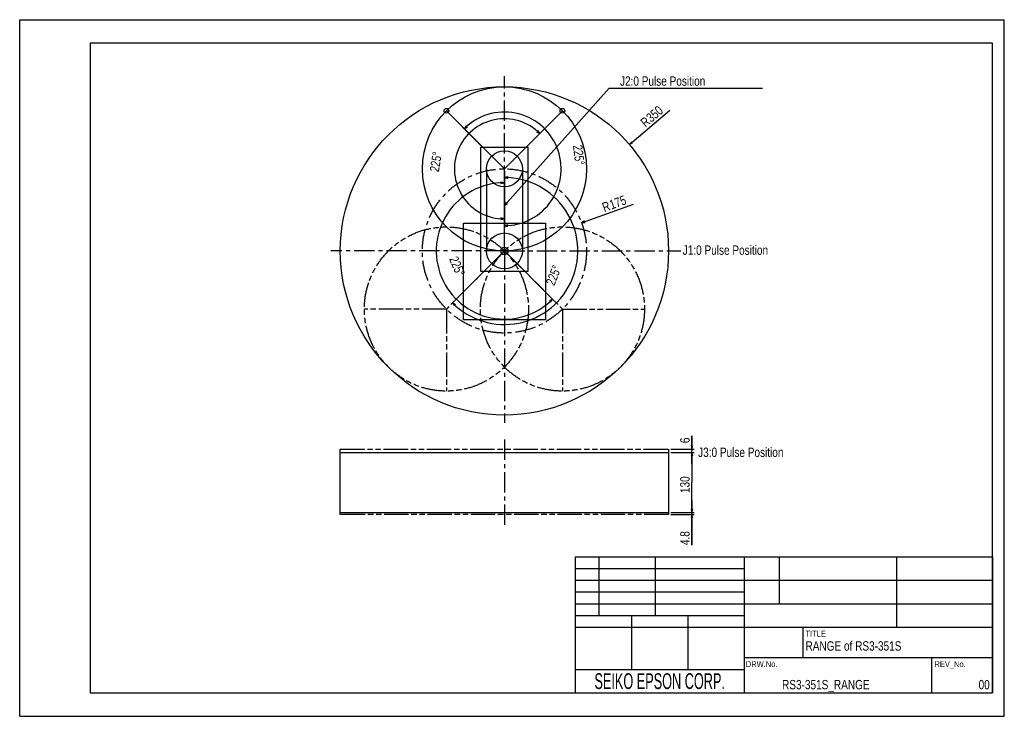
# Model space of a CAD drawing. Extents: x 0 to 2100, y 0 to 1485.
import ezdxf
from ezdxf.enums import TextEntityAlignment as Align

# ---------------------------------------------------------------- set-up
doc = ezdxf.new("R2010")
doc.units = 0
doc.header["$LTSCALE"] = 115.5
doc.linetypes.add('CENTER', pattern=[0.6, 0.375, -0.075, 0.075, -0.075])
doc.linetypes.add('PHANTOM', pattern=[0.8, 0.45, -0.05, 0.1, -0.05, 0.1, -0.05])
for name, color, linetype in [('5_ALL_CURVE', 7, 'Continuous'), ('91_NOTE', 7, 'Continuous'), ('95_ALL_DIM', 7, 'Continuous'), ('DEFAULT_1', 7, 'CENTER')]:
    doc.layers.add(name, color=color, linetype=linetype)
doc.styles.get("Standard").update_dxf_attribs({"font": 'txt', "width": 0.8})
doc.dimstyles.new('DIMSTYLE_1', dxfattribs={"dimtxt": 20, "dimasz": 7.5, "dimexe": 0.18, "dimexo": 0.0625, "dimgap": 0.09, "dimtad": 1, "dimdec": 3, "dimdsep": 46, "dimtxsty": 'Standard', "dimblk": 'OPEN', "dimblk1": 'OPEN', "dimblk2": 'OPEN', "dimcen": 0.09, "dimadec": 0, "dimazin": 0, "dimtp": 0.5, "dimtm": 0.5, "dimtfac": 1, "dimtdec": 3, "dimtofl": 0, "dimtmove": 0, "dimatfit": 3, "dimldrblk": 'OPEN', "dimfxl": 0, "dimtolj": 1, "dimarcsym": 0})
doc.dimstyles.new('DIMSTYLE_2', dxfattribs={"dimtxt": 20, "dimasz": 7.5, "dimexe": 0.18, "dimexo": 0.0625, "dimgap": 0.09, "dimtad": 1, "dimdec": 3, "dimdsep": 46, "dimtxsty": 'Standard', "dimblk": 'OPEN', "dimblk1": 'OPEN', "dimblk2": 'OPEN', "dimcen": 0.09, "dimadec": 0, "dimazin": 0, "dimtp": 0.5, "dimtm": 0.5, "dimtfac": 1, "dimtdec": 3, "dimtofl": 0, "dimtmove": 0, "dimatfit": 3, "dimldrblk": 'OPEN', "dimfxl": 0, "dimtolj": 1, "dimarcsym": 0})
doc.dimstyles.new('DIMSTYLE_3', dxfattribs={"dimtxt": 20, "dimasz": 7.5, "dimexe": 0.18, "dimexo": 0.0625, "dimgap": 0.09, "dimtad": 1, "dimdec": 3, "dimdsep": 46, "dimtxsty": 'Standard', "dimblk": 'OPEN', "dimblk1": 'OPEN', "dimblk2": 'OPEN', "dimcen": 0.09, "dimadec": 0, "dimazin": 0, "dimtp": 0.2, "dimtm": 0.2, "dimtfac": 1, "dimtdec": 3, "dimtofl": 0, "dimtmove": 0, "dimatfit": 3, "dimldrblk": 'OPEN', "dimfxl": 0, "dimtolj": 1, "dimarcsym": 0})
doc.dimstyles.new('DIMSTYLE_4', dxfattribs={"dimtxt": 20, "dimasz": 7.5, "dimexe": 0.18, "dimexo": 0.0625, "dimgap": 0.09, "dimtad": 1, "dimdec": 3, "dimdsep": 46, "dimtxsty": 'Standard', "dimblk": 'OPEN', "dimblk1": 'OPEN', "dimblk2": 'OPEN', "dimcen": 0.09, "dimadec": 0, "dimazin": 0, "dimtp": 0.5, "dimtm": 0.5, "dimtfac": 1, "dimtdec": 3, "dimtofl": 0, "dimtmove": 0, "dimatfit": 3, "dimldrblk": 'OPEN', "dimfxl": 0, "dimtolj": 1, "dimarcsym": 0})
doc.dimstyles.new('DIMSTYLE_5', dxfattribs={"dimtxt": 20, "dimasz": 7.5, "dimexe": 0.18, "dimexo": 0.0625, "dimgap": 0.09, "dimtad": 1, "dimdec": 3, "dimdsep": 46, "dimtxsty": 'Standard', "dimblk": 'OPEN', "dimblk1": 'OPEN', "dimblk2": 'OPEN', "dimcen": 0.09, "dimadec": 0, "dimazin": 0, "dimtp": 0.1, "dimtm": 0.1, "dimtfac": 1, "dimtdec": 3, "dimtofl": 0, "dimtmove": 0, "dimatfit": 3, "dimldrblk": 'OPEN', "dimfxl": 0, "dimtolj": 1, "dimarcsym": 0})

# ---------------------------------------------------------------- blocks, each defined once
blk = doc.blocks.new('_OPEN')
at = {"color": 0, "linetype": 'ByBlock'}
for p, q in [((0, 0), (-1, 0.23)), ((-1, -0.23), (0, 0)), ((-1, 0), (0, 0))]:
    blk.add_line(p, q, dxfattribs=at)
blk = doc.blocks.new('*D1')
at = {"layer": '95_ALL_DIM', "color": 2, "linetype": 'Continuous'}
blk.add_line((1300.5, 1218.7), (1386.9, 1292.1), dxfattribs=at)
at = {"layer": '95_ALL_DIM', "color": 2, "linetype": 'Continuous', "xscale": 7.5, "yscale": 7.5, "zscale": 7.5, "rotation": 220.370632}
blk.add_blockref('_OPEN', (1300.5, 1218.7), dxfattribs=at)
at = {"layer": '95_ALL_DIM', "color": 2, "linetype": 'Continuous', "width": 0.8}
for s, p in [('350', (1347, 1264.9)), ('R', (1334.9, 1254.5))]:
    blk.add_text(s, height=20, rotation=40.3706, dxfattribs=at).set_placement(p)
blk = doc.blocks.new('*D2')
at = {"layer": '95_ALL_DIM', "color": 2, "linetype": 'Continuous'}
blk.add_line((1198.3, 1051.7), (1308.9, 1091.8), dxfattribs=at)
at = {"layer": '95_ALL_DIM', "color": 2, "linetype": 'Continuous', "xscale": 7.5, "yscale": 7.5, "zscale": 7.5, "rotation": 199.949211}
blk.add_blockref('_OPEN', (1198.3, 1051.7), dxfattribs=at)
at = {"layer": '95_ALL_DIM', "color": 2, "linetype": 'Continuous', "width": 0.8}
for s, p in [('R', (1247, 1074.7)), ('175', (1262.1, 1080.2))]:
    blk.add_text(s, height=20, rotation=19.9492, dxfattribs=at).set_placement(p)
blk = doc.blocks.new('*D3')
at = {"layer": '95_ALL_DIM', "color": 2, "linetype": 'Continuous'}
for p, q in [((1033.8, 997), (1033.8, 1153.7)), ((1030.3, 988.5), (919.5, 877.6))]:
    blk.add_line(p, q, dxfattribs=at)
for points in [[(1041.4, 1150.3), (1033.8, 1148.7), (1041.3, 1146.8)], [(929.6, 877.3), (923, 881.2), (927.2, 874.7)]]:
    blk.add_lwpolyline(points, dxfattribs=at)
for start, end in [(337.5, 90), (225, 337.5)]:
    blk.add_arc((1033.8, 992), 156.7, start, end, dxfattribs=at)
at = {"layer": '95_ALL_DIM', "color": 2, "linetype": 'Continuous', "width": 0.766667}
blk.add_text('225%%d', height=20, rotation=68.2816, dxfattribs=at).set_placement((1140.2, 916.6))
blk = doc.blocks.new('*D4')
at = {"layer": '95_ALL_DIM', "color": 2, "linetype": 'Continuous'}
for p, q in [((1033.8, 997), (1033.8, 1142.4)), ((1037.4, 988.5), (1140.2, 885.6))]:
    blk.add_line(p, q, dxfattribs=at)
for points in [[(1026.4, 1135.5), (1033.8, 1137.4), (1026.3, 1139)], [(1132.4, 882.7), (1136.7, 889.2), (1130, 885.3)]]:
    blk.add_lwpolyline(points, dxfattribs=at)
for start, end in [(90, 202.5), (202.5, 315)]:
    blk.add_arc((1033.8, 992), 145.4, start, end, dxfattribs=at)
at = {"layer": '95_ALL_DIM', "color": 2, "linetype": 'Continuous', "width": 0.766667}
blk.add_text('225%%d', height=20, rotation=293.1334, dxfattribs=at).set_placement((915.6, 974.9))
blk = doc.blocks.new('*D5')
at = {"layer": '95_ALL_DIM', "color": 2, "linetype": 'Continuous'}
for p, q in [((1030.3, 1170.5), (944.7, 1256.2)), ((1033.8, 1162), (1033.8, 1040.9))]:
    blk.add_line(p, q, dxfattribs=at)
for points in [[(952.5, 1259), (948.2, 1252.6), (954.9, 1256.5)], [(1041.3, 1047.9), (1033.8, 1045.9), (1041.4, 1044.4)]]:
    blk.add_lwpolyline(points, dxfattribs=at)
for start, end in [(22.5, 135), (270, 22.5)]:
    blk.add_arc((1033.8, 1167), 121.1, start, end, dxfattribs=at)
at = {"layer": '95_ALL_DIM', "color": 2, "linetype": 'Continuous', "width": 0.766667}
blk.add_text('225%%d', height=20, rotation=277.2369, dxfattribs=at).set_placement((1179.9, 1216.5))
blk = doc.blocks.new('*D6')
at = {"layer": '95_ALL_DIM', "color": 2, "linetype": 'Continuous'}
for p, q in [((1037.4, 1170.5), (1112.8, 1246)), ((1033.8, 1162), (1033.8, 1055.3))]:
    blk.add_line(p, q, dxfattribs=at)
for points in [[(1102.6, 1246.3), (1109.3, 1242.5), (1105, 1248.9)], [(1026.3, 1058.8), (1033.8, 1060.3), (1026.4, 1062.3)]]:
    blk.add_lwpolyline(points, dxfattribs=at)
for start, end in [(45, 157.5), (157.5, 270)]:
    blk.add_arc((1033.8, 1167), 106.7, start, end, dxfattribs=at)
at = {"layer": '95_ALL_DIM', "color": 2, "linetype": 'Continuous', "width": 0.766667}
blk.add_text('225%%d', height=20, rotation=80.3758, dxfattribs=at).set_placement((893.9, 1159.6))
blk = doc.blocks.new('*D7')
at = {"layer": '95_ALL_DIM', "color": 2, "linetype": 'Continuous'}
for p, q in [((1433.8, 569.8), (1433.8, 598.2)), ((1433.8, 598.2), (1433.8, 566.1)), ((1388.8, 569.8), (1438.8, 569.8)), ((1388.8, 562.4), (1438.8, 562.4)), ((1433.8, 537.4), (1433.8, 566.1)), ((1433.8, 562.4), (1433.8, 537.4))]:
    blk.add_line(p, q, dxfattribs=at)
at = {"layer": '95_ALL_DIM', "color": 2, "linetype": 'Continuous', "xscale": 7.5, "yscale": 7.5, "zscale": 7.5}
for p, rotation in [((1433.8, 569.8), 270), ((1433.8, 562.4), 90)]:
    blk.add_blockref('_OPEN', p, dxfattribs=dict(at, rotation=rotation))
at = {"layer": '95_ALL_DIM', "color": 2, "linetype": 'Continuous', "width": 0.8}
blk.add_text('6', height=20, rotation=90, dxfattribs=at).set_placement((1428.8, 582.2))
blk = doc.blocks.new('*D8')
at = {"layer": '95_ALL_DIM', "color": 2, "linetype": 'Continuous'}
for p, q in [((1388.8, 562.4), (1438.8, 562.4)), ((1433.8, 562.4), (1433.8, 498.6)), ((1433.8, 434.8), (1433.8, 498.6)), ((1388.8, 434.8), (1438.8, 434.8))]:
    blk.add_line(p, q, dxfattribs=at)
at = {"layer": '95_ALL_DIM', "color": 2, "linetype": 'Continuous', "xscale": 7.5, "yscale": 7.5, "zscale": 7.5}
for p, rotation in [((1433.8, 562.4), 90), ((1433.8, 434.8), 270)]:
    blk.add_blockref('_OPEN', p, dxfattribs=dict(at, rotation=rotation))
at = {"layer": '95_ALL_DIM', "color": 2, "linetype": 'Continuous', "width": 0.8}
blk.add_text('130', height=20, rotation=90, dxfattribs=at).set_placement((1428.8, 475.9))
blk = doc.blocks.new('*D9')
at = {"layer": '95_ALL_DIM', "color": 2, "linetype": 'Continuous'}
for p, q in [((1433.8, 434.8), (1433.8, 459.8)), ((1433.8, 459.8), (1433.8, 432.4)), ((1388.8, 434.8), (1438.8, 434.8)), ((1388.8, 430), (1438.8, 430)), ((1433.8, 365), (1433.8, 432.4)), ((1433.8, 430), (1433.8, 365))]:
    blk.add_line(p, q, dxfattribs=at)
at = {"layer": '95_ALL_DIM', "color": 2, "linetype": 'Continuous', "xscale": 7.5, "yscale": 7.5, "zscale": 7.5}
for p, rotation in [((1433.8, 434.8), 270), ((1433.8, 430), 90)]:
    blk.add_blockref('_OPEN', p, dxfattribs=dict(at, rotation=rotation))
at = {"layer": '95_ALL_DIM', "color": 2, "linetype": 'Continuous', "width": 0.8}
blk.add_text('4.8', height=20, rotation=90, dxfattribs=at).set_placement((1428.8, 365))

msp = doc.modelspace()

# ---------------------------------------------------------------- linework, layer by layer
at = {"color": 7, "linetype": 'Continuous'}
for p, q in [((0, 0), (0, 1485)), ((0, 1485), (2100, 1485)), ((2100, 0), (2100, 1485)), ((150, 1435), (150, 50)), ((2075, 1435), (150, 1435)), ((2075, 50), (2075, 1435)), ((1185, 340), (2075, 340)), ((1185, 340), (1185, 50)), ((1235, 340), (1235, 215)), ((1355, 340), (1355, 215)), ((1545, 340), (1545, 50)), ((1620, 340), (1620, 240)), ((1870, 340), (1870, 190)), ((2075, 340), (2075, 50)), ((1185, 315), (1545, 315)), ((1185, 290), (2075, 290)), ((1185, 265), (1545, 265)), ((1185, 240), (2075, 240)), ((1185, 215), (1545, 215)), ((1305, 215), (1305, 100)), ((1425, 215), (1425, 100)), ((1185, 190), (2075, 190)), ((1670, 190), (1670, 125)), ((1545, 125), (2075, 125)), ((1945, 125), (1945, 50)), ((1185, 100), (1545, 100)), ((150, 50), (2075, 50)), ((1185, 50), (2075, 50)), ((0, 0), (2100, 0))]:
    msp.add_line(p, q, dxfattribs=at)
at = {"layer": '5_ALL_CURVE', "color": 40, "linetype": 'Continuous'}
for p, q in [((1033.8198, 1167.0033), (910.0762, 1290.747)), ((1033.8198, 1167.0033), (1157.5635, 1290.747)), ((983.8198, 948.0033), (983.8198, 1213.0033)), ((983.8198, 1213.0033), (1083.8198, 1213.0033)), ((1083.8198, 1213.0033), (1083.8198, 948.0033)), ((995.5197, 1167.0033), (995.5197, 992.0033)), ((1033.8198, 992.0033), (1033.8198, 1167.0033)), ((1072.1199, 1167.0033), (1072.1199, 992.0033)), ((946.3198, 845.0033), (946.3198, 1051.0033)), ((946.3198, 1051.0033), (1121.3198, 1051.0033)), ((1121.3198, 1051.0033), (1121.3198, 845.0033)), ((1083.8198, 948.0033), (983.8198, 948.0033)), ((1121.3198, 845.0033), (946.3198, 845.0033)), ((683.8198, 434.7634), (683.8198, 562.4444)), ((683.8198, 562.4444), (1383.8198, 562.4444)), ((1383.8198, 562.4444), (1383.8198, 434.7634)), ((683.8198, 434.7634), (1383.8198, 434.7634))]:
    msp.add_line(p, q, dxfattribs=at)
at = {"layer": '5_ALL_CURVE', "color": 8, "linetype": 'PHANTOM'}
for p, q in [((1033.8198, 992.0033), (910.0762, 868.2596)), ((1033.8198, 992.0033), (1157.5635, 868.2596)), ((910.0762, 868.2596), (735.0762, 868.2596)), ((910.0762, 868.2596), (910.0762, 693.2596)), ((1157.5635, 868.2596), (1332.5635, 868.2596)), ((1157.5635, 868.2596), (1157.5635, 693.2596)), ((683.8198, 562.4444), (683.8198, 569.7634)), ((683.8198, 569.7634), (1383.8198, 569.7634)), ((1383.8198, 569.7634), (1383.8198, 562.4444)), ((683.8198, 429.9634), (683.8198, 434.7634)), ((1383.8198, 429.9634), (683.8198, 429.9634)), ((1383.8198, 434.7634), (1383.8198, 429.9634))]:
    msp.add_line(p, q, dxfattribs=at)
at = {"layer": '5_ALL_CURVE', "color": 40, "linetype": 'Continuous'}
for centre, radius in [((1033.8198, 992.0033), 350), ((1033.8198, 1167.0033), 175), ((910.0762, 1290.747), 5), ((1157.5635, 1290.747), 5), ((1033.8198, 1167.0033), 38.3001), ((1033.8198, 992.0033), 38.3001), ((1033.8198, 992.0033), 7.8058)]:
    msp.add_circle(centre, radius, dxfattribs=at)
at = {"layer": '5_ALL_CURVE', "color": 8, "linetype": 'CENTER'}
msp.add_circle((1033.8198, 992.0033), 175, dxfattribs=at)
at = {"layer": '5_ALL_CURVE', "color": 8, "linetype": 'PHANTOM'}
for centre in [(910.0762, 868.2596), (1157.5635, 868.2596)]:
    msp.add_circle(centre, 175, dxfattribs=at)
at = {"layer": '91_NOTE', "color": 2, "linetype": 'Continuous'}
for p, q in [((1033.8198, 1088.6001), (1256.9908, 1339.2272)), ((1256.9908, 1339.2272), (1280.3049, 1339.2272)), ((1280.3049, 1339.2272), (1584.3049, 1339.2272))]:
    msp.add_line(p, q, dxfattribs=at)
msp.add_lwpolyline([(1037.5005, 1095.3651), (1033.8198, 1088.6001), (1040.1144, 1093.0375)], dxfattribs=at)
at = {"layer": 'DEFAULT_1', "color": 7, "linetype": 'CENTER'}
for p, q in [((1033.8198, 992.0033), (1033.8198, 1364.6698)), ((1033.8198, 992.0033), (663.9237, 992.0033)), ((1033.8198, 992.0033), (1033.8198, 625.5251)), ((1033.8198, 992.0033), (1409.9763, 992.0033)), ((1033.8198, 589.7634), (1033.8198, 403.8355))]:
    msp.add_line(p, q, dxfattribs=at)

# ---------------------------------------------------------------- texts
at = {"color": 2, "linetype": 'Continuous', "width": 0.8}
for s, height, p in [('TITLE', 12.5, (1676, 170)), ('RANGE of RS3-351S', 20, (1676, 140)), ('REV_No.', 12.5, (1951, 105)), ('RS3-351S_RANGE', 20, (1626, 57.5))]:
    msp.add_text(s, height=height, dxfattribs=at).set_placement(p)
msp.add_text('DRW.No.', height=12.5, dxfattribs=at).set_placement((1582.5, 105), align=Align.CENTER)
at = {"color": 7, "linetype": 'Continuous', "width": 0.6}
msp.add_text('SEIKO EPSON CORP.', height=33.75, dxfattribs=at).set_placement((1365, 58.125), align=Align.CENTER)
at = {"color": 2, "linetype": 'Continuous', "width": 0.8}
msp.add_text('00', height=20, dxfattribs=at).set_placement((2069, 57.5), align=Align.RIGHT)
at = {"layer": '91_NOTE', "color": 2, "linetype": 'Continuous', "width": 0.8}
for s, p in [('J2:0 Pulse Position', (1280.3049, 1344.2272)), ('J1:0 Pulse Position', (1414.196, 983.7818)), ('J3:0 Pulse Position', (1446.9978, 552.8352))]:
    msp.add_text(s, height=20, dxfattribs=at).set_placement(p)

# ---------------------------------------------------------------- dimensions: what is measured, and where the dimension line sits
at = {"layer": '95_ALL_DIM', "color": 2, "linetype": 'Continuous'}
for mpoint, picture, middle in [((1300.4745, 1218.7086), '*D1', (1352.7549, 1282.8449)), ((1198.319, 1051.711), '*D2', (1273.6822, 1095.0228))]:
    dim = msp.add_radius_dim(center=(1033.8198, 992.0033), mpoint=mpoint, dimstyle='DIMSTYLE_1', dxfattribs=at)
    dim.commit()
    dim.dimension.update_dxf_attribs({"geometry": picture, "text_midpoint": middle, "dimtype": 164})
for base, line1, line2, picture, middle in [((1145.6992, 1213.3452), ((1033.8198, 1162.0033), (1033.8198, 1040.906)), ((944.6556, 1256.1675), (1030.2843, 1170.5388)), '*D5', (1193.6338, 1187.2971)), ((935.2051, 1207.8508), ((1037.3554, 1170.5388), (1112.8318, 1246.0152)), ((1033.8198, 1055.2635), (1033.8198, 1162.0033)), '*D6', (889.1454, 1191.5361)), ((899.4638, 936.3512), ((1033.8198, 997.0033), (1033.8198, 1142.4292)), ((1140.187, 885.6361), (1037.3554, 988.4677)), '*D4', (936.871, 950.5842)), ((1178.6206, 932.0248), ((1030.2843, 988.4677), (919.4586, 877.6421)), ((1033.8198, 1153.7345), (1033.8198, 997.0033)), '*D3', (1142.2647, 948.8075))]:
    dim = msp.add_angular_dim_2l(base=base, line1=line1, line2=line2, dimstyle='DIMSTYLE_2', dxfattribs=at)
    dim.commit()
    dim.dimension.update_dxf_attribs({"geometry": picture, "text_midpoint": middle, "dimtype": 162})
for base, p1, p2, angle, text, dimstyle, picture, middle in [((1433.8198, 562.4444), (1388.8198, 569.7634), (1388.8198, 562.4444), 270, '6', 'DIMSTYLE_3', '*D7', (1418.8198, 590.2175)), ((1433.8198, 562.4444), (1388.8198, 434.7634), (1388.8198, 562.4444), 90, '130', 'DIMSTYLE_4', '*D8', (1418.8198, 499.9464)), ((1433.8198, 429.9634), (1388.8198, 434.7634), (1388.8198, 429.9634), 270, '4.8', 'DIMSTYLE_5', '*D9', (1418.8198, 388.9741))]:
    dim = msp.add_linear_dim(base=base, p1=p1, p2=p2, angle=angle, text=text, dimstyle=dimstyle, dxfattribs=at)
    dim.commit()
    dim.dimension.update_dxf_attribs({"geometry": picture, "text_midpoint": middle, "dimtype": 160})

doc.saveas('drawing.dxf')
